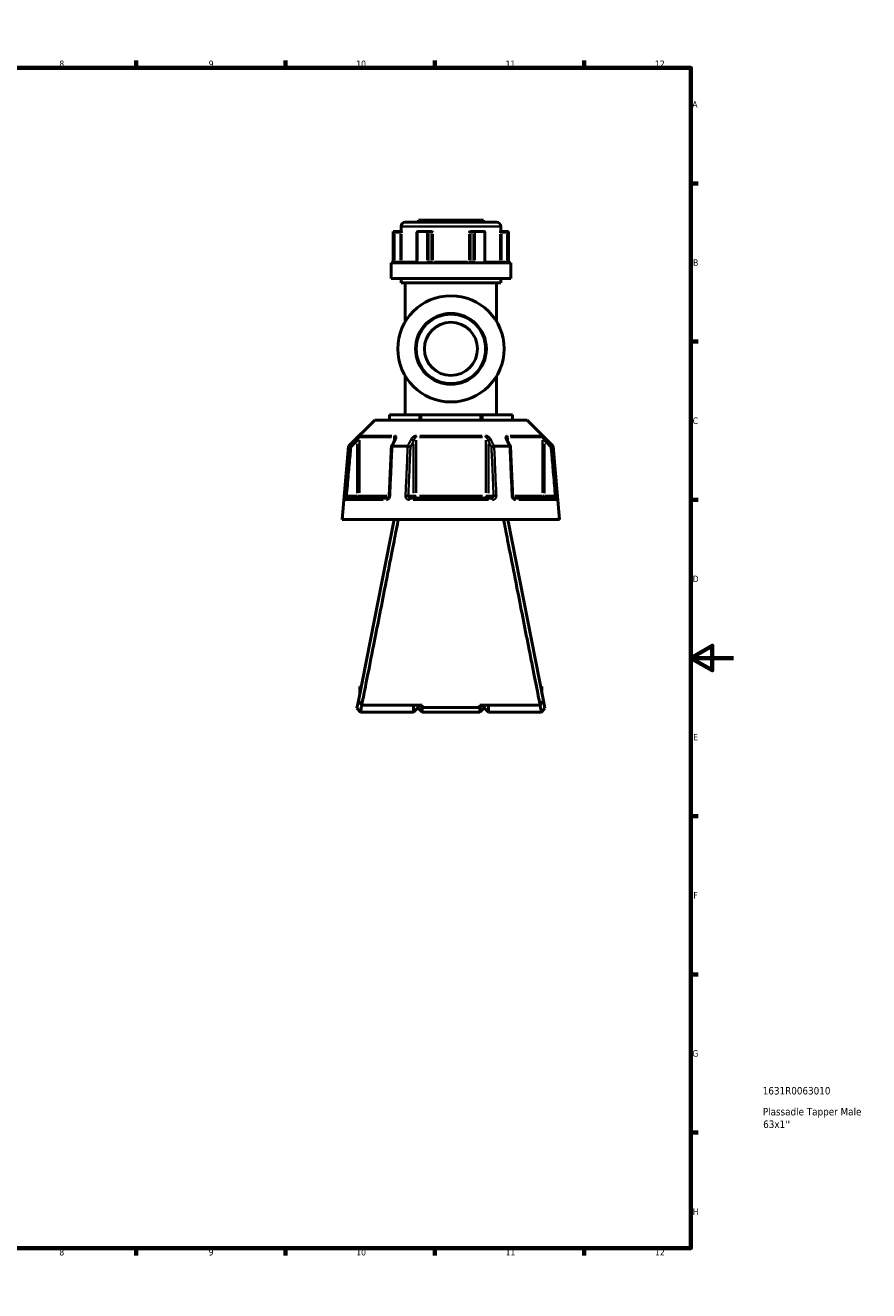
# Model space of a CAD drawing. Header units: millimetres. Extents: x 0 to 904, y 0 to 916.
# Tile 5 of 9: x 509 to 904, y 0 to 594. Entities that reach past the tile are written whole.
import ezdxf

# ---------------------------------------------------------------- set-up
doc = ezdxf.new("R2010")
doc.units = ezdxf.units.MM
for name, color, linetype, lineweight in [('Border (ANSI)', 7, 'Continuous', 70), ('Title (ISO)', 7, 'Continuous', 50), ('Visible (ANSI)', 7, 'Continuous', 50), ('Visible Narrow (ANSI)', 7, 'Continuous', 35)]:
    doc.layers.add(name, color=color, linetype=linetype, lineweight=lineweight)
doc.styles.add('Note Text (ANSI)', font='tahoma.ttf')
doc.styles.add('Note Text (ISO)', font='tahoma.ttf')

# ---------------------------------------------------------------- blocks, each defined once
blk = doc.blocks.new('Borders Default Border')
at = {"layer": 'Border (ANSI)'}
for p, q in [((70.08, 574), (70.08, 577.45)), ((140.17, 574), (140.17, 577.45)), ((210.25, 574), (210.25, 577.45)), ((280.33, 574), (280.33, 577.45)), ((350.42, 574), (350.42, 577.45)), ((490.58, 574), (490.58, 577.45)), ((560.67, 574), (560.67, 577.45)), ((630.75, 574), (630.75, 577.45)), ((700.83, 574), (700.83, 577.45)), ((770.92, 574), (770.92, 577.45)), ((20, 519.75), (16.55, 519.75)), ((821, 519.75), (824.45, 519.75)), ((20, 445.5), (16.55, 445.5)), ((821, 445.5), (824.45, 445.5)), ((20, 371.25), (16.55, 371.25)), ((821, 371.25), (824.45, 371.25)), ((20, 222.75), (16.55, 222.75)), ((821, 222.75), (824.45, 222.75)), ((20, 148.5), (16.55, 148.5)), ((821, 148.5), (824.45, 148.5)), ((20, 74.25), (16.55, 74.25)), ((821, 74.25), (824.45, 74.25)), ((70.08, 20), (70.08, 16.55)), ((140.17, 20), (140.17, 16.55)), ((210.25, 20), (210.25, 16.55)), ((280.33, 20), (280.33, 16.55)), ((350.42, 20), (350.42, 16.55)), ((490.58, 20), (490.58, 16.55)), ((560.67, 20), (560.67, 16.55)), ((630.75, 20), (630.75, 16.55)), ((700.83, 20), (700.83, 16.55)), ((770.92, 20), (770.92, 16.55))]:
    blk.add_line(p, q, dxfattribs=at)
at = {"layer": 'Border (ANSI)', "flags": 128}
for points in [[(420.5, 594), (420.5, 574), (414.73, 584), (426.27, 584), (420.5, 574)], [(20, 20), (20, 574), (821, 574), (821, 20), (20, 20)], [(0, 297), (20, 297), (10, 302.77), (10, 291.23), (20, 297)], [(841, 297), (821, 297), (831, 302.77), (831, 291.23), (821, 297)], [(420.5, 0), (420.5, 20), (414.73, 10), (426.27, 10), (420.5, 20)]]:
    blk.add_lwpolyline(points, dxfattribs=at)
at = {"layer": 'Border (ANSI)', "attachment_point": 7, "style": 'Note Text (ANSI)'}
for s, insert, char_height in [('1', (34.35, 574.4), 3.05), ('2', (104.2, 574.4), 3.05), ('3', (174.26, 574.34), 3.05), ('4', (244.23, 574.4), 3.05), ('5', (314.48, 574.34), 3.05), ('6', (384.49, 574.34), 3.05), ('7', (454.6, 574.4), 3.05), ('8', (524.63, 574.33), 3.05), ('9', (594.7, 574.34), 3.05), ('10', (663.96, 574.34), 3.048), ('11', (734.04, 574.4), 3.048), ('12', (804.13, 574.4), 3.048), ('A', (16.78, 555.35), 3.05), ('A', (821.63, 555.35), 3.05), ('B', (17.15, 481.1), 3.05), ('B', (821.99, 481.1), 3.05), ('C', (16.95, 406.8), 3.05), ('C', (821.8, 406.8), 3.05), ('D', (16.96, 332.6), 3.05), ('D', (821.81, 332.6), 3.05), ('E', (17.21, 258.35), 3.05), ('E', (822.05, 258.35), 3.05), ('F', (17.29, 184.1), 3.05), ('F', (822.14, 184.1), 3.05), ('G', (16.81, 109.79), 3.05), ('G', (821.66, 109.79), 3.05), ('H', (16.97, 35.6), 3.05), ('H', (821.81, 35.6), 3.05), ('1', (34.35, 16.55), 3.05), ('2', (104.2, 16.55), 3.05), ('3', (174.26, 16.49), 3.05), ('4', (244.23, 16.55), 3.05), ('5', (314.48, 16.49), 3.05), ('6', (384.49, 16.49), 3.05), ('7', (454.6, 16.55), 3.05), ('8', (524.63, 16.48), 3.05), ('9', (594.7, 16.49), 3.05), ('10', (663.96, 16.49), 3.048), ('11', (734.04, 16.55), 3.048), ('12', (804.13, 16.55), 3.048)]:
    blk.add_mtext(s, dxfattribs=dict(at, insert=insert, char_height=char_height))
blk = doc.blocks.new('Title Blocks ISO')
at = {"layer": 'Title (ISO)', "style": 'Note Text (ISO)'}
for tag, p in [('PART_NUMBER_001', (33.69, 72.11)), ('DESCRIPTION_001', (33.74, 62.29)), ('DESCRIPTION_002', (33.89, 56.39))]:
    blk.add_attdef(tag, p, '', height=3.5, dxfattribs=at)

msp = doc.modelspace()

# ---------------------------------------------------------------- linework, layer by layer
at = {"layer": 'Visible (ANSI)'}
for p, q in [((684.973, 499.544), (684.973, 497.194)), ((686.973, 501.544), (729.813, 501.544)), ((693.093, 502.544), (723.693, 502.544)), ((693.093, 502.544), (693.093, 501.544)), ((723.693, 502.544), (723.693, 501.544)), ((731.813, 499.544), (731.813, 497.194)), ((681.343, 497.194), (681.464, 497.194)), ((681.343, 497.194), (681.343, 482.494)), ((684.739, 497.194), (681.464, 497.194)), ((681.469, 497.192), (681.966, 496.694)), ((685.121, 497.194), (684.739, 497.194)), ((692.462, 496.944), (692.462, 482.994)), ((692.711, 497.194), (697.145, 497.194)), ((698.783, 497.194), (697.145, 497.194)), ((699.04, 497.194), (698.783, 497.194)), ((718.002, 497.194), (717.745, 497.194)), ((719.64, 497.194), (718.002, 497.194)), ((719.64, 497.194), (724.074, 497.194)), ((724.323, 482.994), (724.323, 496.944)), ((732.046, 497.194), (731.664, 497.194)), ((735.321, 497.194), (732.046, 497.194)), ((735.317, 497.192), (734.819, 496.694)), ((735.321, 497.194), (735.443, 497.194)), ((735.443, 497.194), (735.443, 482.494)), ((680.343, 482.494), (736.443, 482.494)), ((680.343, 482.494), (680.343, 475.144)), ((736.443, 482.494), (736.443, 475.144)), ((680.343, 475.144), (736.443, 475.144)), ((684.973, 475.144), (684.973, 473.144)), ((684.973, 473.144), (731.813, 473.144)), ((686.973, 473.144), (686.973, 454.885)), ((729.813, 473.144), (729.813, 454.885)), ((731.813, 475.144), (731.813, 473.144)), ((686.973, 429.349), (686.973, 411.089)), ((729.813, 429.349), (729.813, 411.089)), ((679.579, 411.089), (679.713, 411.089)), ((679.579, 411.089), (679.579, 408.639)), ((679.713, 411.089), (693.62, 411.089)), ((693.62, 411.089), (694.486, 411.089)), ((694.486, 411.089), (722.299, 411.089)), ((722.299, 411.089), (723.165, 411.089)), ((723.165, 411.089), (737.072, 411.089)), ((737.072, 411.089), (737.206, 411.089)), ((737.206, 408.639), (737.206, 411.089)), ((672.644, 408.639), (660.394, 396.389)), ((672.644, 408.639), (744.142, 408.639)), ((744.142, 408.639), (756.392, 396.389)), ((660.394, 396.389), (657.393, 362.089)), ((660.394, 396.389), (660.574, 396.389)), ((680.88, 396.389), (688.087, 396.389)), ((728.698, 396.389), (735.906, 396.389)), ((756.211, 396.389), (756.392, 396.389)), ((756.392, 396.389), (759.393, 362.089)), ((659.563, 372.089), (678.695, 372.089)), ((689.261, 372.089), (727.525, 372.089)), ((738.09, 372.089), (757.222, 372.089)), ((657.393, 362.089), (759.393, 362.089)), ((681.693, 362.089), (664.957, 276.959)), ((751.828, 276.959), (735.093, 362.089)), ((665.673, 283.564), (665.673, 280.599)), ((666.256, 283.564), (665.673, 283.564)), ((751.113, 283.564), (750.53, 283.564)), ((751.113, 280.599), (751.113, 283.564)), ((665.893, 271.544), (664.278, 273.507)), ((664.957, 276.959), (664.279, 273.507)), ((694.818, 274.906), (666.556, 274.906)), ((690.818, 271.544), (690.818, 274.906)), ((692.818, 273.544), (690.818, 271.544)), ((692.818, 274.906), (692.818, 273.544)), ((692.818, 273.544), (692.818, 274.906)), ((692.818, 273.544), (694.818, 271.544)), ((693.54, 274.906), (694.818, 273.688)), ((694.818, 274.906), (694.818, 273.688)), ((694.818, 273.688), (694.818, 271.544)), ((721.968, 273.688), (694.818, 273.688)), ((750.229, 274.906), (721.968, 274.906)), ((723.245, 274.906), (721.968, 273.688)), ((721.968, 273.688), (721.968, 274.906)), ((721.968, 271.544), (721.968, 273.688)), ((723.968, 273.544), (721.968, 271.544)), ((723.968, 273.544), (723.968, 274.906)), ((723.968, 274.906), (723.968, 273.544)), ((723.968, 273.544), (725.968, 271.544)), ((725.968, 274.906), (725.968, 271.544)), ((752.507, 273.507), (750.893, 271.544)), ((752.507, 273.507), (751.828, 276.959)), ((690.818, 271.544), (665.893, 271.544)), ((721.968, 271.544), (694.818, 271.544)), ((750.893, 271.544), (725.968, 271.544))]:
    msp.add_line(p, q, dxfattribs=at)
for radius in [24.937, 16.624, 12.468]:
    msp.add_circle((708.393, 442.117), radius, dxfattribs=at)
for centre, start, end in [((686.973, 499.544), 90, 180), ((729.813, 499.544), 0, 90)]:
    msp.add_arc(centre, 2, start, end, dxfattribs=at)
for centre, major_axis, ratio, start_param, end_param in [((692.962, 496.694), (-0.433, 0.433), 0.5773503, 5.8561584, 6.8067841), ((697.397, 496.694), (0.433, -0.433), 0.5773503, 1.0471976, 2.521422), ((719.389, 496.694), (-0.433, -0.433), 0.5773503, 3.7617633, 5.2359878), ((723.823, 496.694), (0.433, 0.433), 0.5773503, 5.7595865, 6.7102122), ((6639.475, -11147.193), (198.252, -16295.014), 0.5090017, 3.9187165, 3.9189842), ((-5144.008, -10992.865), (196.526, 16077.194), 0.5090436, 5.5058211, 5.5060925)]:
    msp.add_ellipse(centre, major_axis=major_axis, ratio=ratio, start_param=start_param, end_param=end_param, dxfattribs=at)
for points in [[(681.464, 497.194), (681.466, 497.194), (681.467, 497.194), (681.469, 497.192)], [(692.672, 497.192), (692.685, 497.194), (692.698, 497.194), (692.711, 497.194)], [(697.145, 497.194), (697.16, 497.194), (697.175, 497.194), (697.189, 497.192)], [(719.596, 497.192), (719.611, 497.194), (719.625, 497.194), (719.64, 497.194)], [(724.074, 497.194), (724.087, 497.194), (724.1, 497.194), (724.113, 497.192)], [(735.317, 497.192), (735.318, 497.194), (735.32, 497.194), (735.321, 497.194)], [(660.574, 396.389), (660.575, 396.389), (660.576, 396.389), (660.576, 396.389)], [(680.859, 396.389), (680.866, 396.389), (680.873, 396.389), (680.88, 396.389)], [(688.087, 396.389), (688.095, 396.389), (688.103, 396.389), (688.111, 396.389)], [(728.675, 396.389), (728.683, 396.389), (728.69, 396.389), (728.698, 396.389)], [(735.906, 396.389), (735.913, 396.389), (735.92, 396.389), (735.927, 396.389)], [(756.209, 396.389), (756.21, 396.389), (756.21, 396.389), (756.211, 396.389)]]:
    msp.add_open_spline(points, degree=3, dxfattribs=at)
for points, knots in [([(685.121, 497.194), (685.131, 497.194), (685.141, 497.178), (685.165, 497.108), (685.178, 497.047), (685.204, 496.902), (685.218, 496.801), (685.233, 496.696), (685.233, 496.695), (685.233, 496.694)], [0.232327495, 0.232327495, 0.232327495, 0.232327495, 0.253574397, 0.253574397, 0.282657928, 0.282657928, 0.324005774, 0.324005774, 0.324302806, 0.324302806, 0.324302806, 0.324302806]), ([(699.04, 497.194), (699.119, 497.194), (699.197, 497.178), (699.374, 497.108), (699.463, 497.047), (699.64, 496.902), (699.734, 496.801), (699.83, 496.696), (699.831, 496.695), (699.832, 496.694)], [0.232327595, 0.232327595, 0.232327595, 0.232327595, 0.253574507, 0.253574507, 0.282658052, 0.282658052, 0.324005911, 0.324005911, 0.324302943, 0.324302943, 0.324302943, 0.324302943]), ([(716.954, 496.694), (716.954, 496.695), (716.955, 496.696), (717.052, 496.801), (717.145, 496.902), (717.322, 497.047), (717.411, 497.108), (717.589, 497.178), (717.667, 497.194), (717.745, 497.194)], [-0.000316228, -0.000316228, -0.000316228, -0.000316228, 0, 0, 0.044019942, 0.044019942, 0.074982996, 0.074982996, 0.09760298, 0.09760298, 0.09760298, 0.09760298]), ([(731.552, 496.694), (731.552, 496.695), (731.552, 496.696), (731.568, 496.801), (731.582, 496.902), (731.608, 497.047), (731.62, 497.108), (731.644, 497.178), (731.654, 497.194), (731.664, 497.194)], [-0.000316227, -0.000316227, -0.000316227, -0.000316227, 0, 0, 0.044019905, 0.044019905, 0.074982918, 0.074982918, 0.097602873, 0.097602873, 0.097602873, 0.097602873]), ([(692.154, 482.494), (692.172, 482.494), (692.192, 482.498), (692.238, 482.516), (692.264, 482.532), (692.319, 482.58), (692.345, 482.611), (692.391, 482.685), (692.411, 482.725), (692.441, 482.813), (692.452, 482.861), (692.461, 482.938), (692.462, 482.966), (692.462, 482.994)], [0.15550734, 0.15550734, 0.15550734, 0.15550734, 0.18703339, 0.18703339, 0.21855943, 0.21855943, 0.24754159, 0.24754159, 0.27351092, 0.27351092, 0.29870161, 0.29870161, 0.31313757, 0.31313757, 0.31313757, 0.31313757]), ([(724.323, 482.994), (724.323, 482.945), (724.328, 482.896), (724.347, 482.803), (724.362, 482.758), (724.397, 482.678), (724.419, 482.643), (724.465, 482.583), (724.489, 482.558), (724.539, 482.52), (724.564, 482.509), (724.602, 482.496), (724.617, 482.494), (724.631, 482.494)], [1.26243534, 1.26243534, 1.26243534, 1.26243534, 1.2873937, 1.2873937, 1.31242695, 1.31242695, 1.33782094, 1.33782094, 1.36442438, 1.36442438, 1.39499855, 1.39499855, 1.42006555, 1.42006555, 1.42006555, 1.42006555]), ([(682.146, 399.824), (682.146, 399.81), (682.145, 399.789), (682.138, 399.739), (682.133, 399.71), (682.118, 399.643), (682.107, 399.606), (682.081, 399.527), (682.066, 399.485), (682.029, 399.397), (682.008, 399.351), (681.984, 399.304)], [0.20265986, 0.20265986, 0.20265986, 0.20265986, 0.23121109, 0.23121109, 0.25976233, 0.25976233, 0.28831356, 0.28831356, 0.3168648, 0.3168648, 0.34541603, 0.34541603, 0.34541603, 0.34541603]), ([(734.801, 399.304), (734.777, 399.351), (734.756, 399.397), (734.72, 399.485), (734.704, 399.527), (734.678, 399.606), (734.668, 399.643), (734.652, 399.71), (734.647, 399.739), (734.641, 399.789), (734.64, 399.81), (734.64, 399.824)], [0, 0, 0, 0, 0.02855139, 0.02855139, 0.05710278, 0.05710278, 0.08565416, 0.08565416, 0.11420555, 0.11420555, 0.14275694, 0.14275694, 0.14275694, 0.14275694]), ([(661.537, 395.94), (661.536, 395.94), (661.534, 395.941), (661.414, 395.997), (661.296, 396.052), (661.076, 396.155), (660.974, 396.203), (660.797, 396.286), (660.724, 396.32), (660.619, 396.369), (660.587, 396.384), (660.576, 396.389)], [-0.15371258, -0.15371258, -0.15371258, -0.15371258, -0.15323729, -0.15323729, -0.11409168, -0.11409168, -0.07545593, -0.07545593, -0.03695789, -0.03695789, 0, 0, 0, 0]), ([(680.423, 396.166), (680.356, 394.63), (680.288, 393.095), (680.153, 390.024), (680.086, 388.488), (679.951, 385.417), (679.884, 383.882), (679.749, 380.811), (679.682, 379.275), (679.547, 376.204), (679.479, 374.669), (679.412, 373.133)], [0.585191, 0.585191, 0.585191, 0.585191, 1.0476138, 1.0476138, 1.5100365, 1.5100365, 1.9724593, 1.9724593, 2.4348821, 2.4348821, 2.8973048, 2.8973048, 2.8973048, 2.8973048]), ([(680.859, 396.389), (680.758, 396.384), (680.671, 396.369), (680.53, 396.32), (680.479, 396.286), (680.433, 396.22), (680.424, 396.194), (680.423, 396.166)], [-0.153595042, -0.153595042, -0.153595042, -0.153595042, -0.116550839, -0.116550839, -0.077962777, -0.077962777, -0.055255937, -0.055255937, -0.055255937, -0.055255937]), ([(689.382, 395.94), (689.381, 395.94), (689.38, 395.941), (689.32, 395.997), (689.241, 396.052), (689.053, 396.155), (688.945, 396.203), (688.711, 396.286), (688.587, 396.32), (688.341, 396.369), (688.222, 396.384), (688.111, 396.389)], [-0.15371258, -0.15371258, -0.15371258, -0.15371258, -0.15323743, -0.15323743, -0.11409174, -0.11409174, -0.0754562, -0.0754562, -0.03695796, -0.03695796, 0, 0, 0, 0]), ([(728.675, 396.389), (728.563, 396.384), (728.444, 396.369), (728.199, 396.32), (728.074, 396.286), (727.84, 396.203), (727.733, 396.155), (727.545, 396.052), (727.466, 395.997), (727.405, 395.941), (727.404, 395.94), (727.404, 395.94)], [-0.15359506, -0.15359506, -0.15359506, -0.15359506, -0.11655085, -0.11655085, -0.07796276, -0.07796276, -0.03923705, -0.03923705, 0, 0, 0.00047625, 0.00047625, 0.00047625, 0.00047625]), ([(736.362, 396.166), (736.361, 396.194), (736.352, 396.22), (736.307, 396.286), (736.256, 396.32), (736.115, 396.369), (736.028, 396.384), (735.927, 396.389)], [-0.098110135, -0.098110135, -0.098110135, -0.098110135, -0.075456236, -0.075456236, -0.036957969, -0.036957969, 0, 0, 0, 0]), ([(737.373, 373.133), (737.306, 374.669), (737.239, 376.204), (737.104, 379.275), (737.036, 380.811), (736.902, 383.882), (736.834, 385.417), (736.699, 388.488), (736.632, 390.024), (736.497, 393.095), (736.43, 394.63), (736.362, 396.166)], [1.2046153, 1.2046153, 1.2046153, 1.2046153, 1.6670381, 1.6670381, 2.1294609, 2.1294609, 2.5918836, 2.5918836, 3.0543064, 3.0543064, 3.5167292, 3.5167292, 3.5167292, 3.5167292]), ([(755.248, 395.94), (755.25, 395.94), (755.251, 395.941), (755.371, 395.997), (755.489, 396.052), (755.71, 396.155), (755.812, 396.203), (755.988, 396.286), (756.062, 396.32), (756.167, 396.369), (756.199, 396.384), (756.209, 396.389)], [-0.0004764, -0.0004764, -0.0004764, -0.0004764, 0, 0, 0.03923697, 0.03923697, 0.07796289, 0.07796289, 0.11655078, 0.11655078, 0.15359492, 0.15359492, 0.15359492, 0.15359492]), ([(679.412, 373.133), (679.408, 373.034), (679.393, 372.934), (679.344, 372.743), (679.31, 372.652), (679.228, 372.487), (679.181, 372.414), (679.079, 372.289), (679.026, 372.238), (678.919, 372.158), (678.866, 372.13), (678.772, 372.095), (678.731, 372.089), (678.695, 372.089)], [0, 0, 0, 0, 0.05067005, 0.05067005, 0.10084685, 0.10084685, 0.1507669, 0.1507669, 0.20138762, 0.20138762, 0.25586434, 0.25586434, 0.31481094, 0.31481094, 0.31481094, 0.31481094]), ([(738.09, 372.089), (738.052, 372.089), (738.008, 372.096), (737.901, 372.139), (737.838, 372.175), (737.718, 372.277), (737.662, 372.338), (737.562, 372.479), (737.518, 372.559), (737.445, 372.733), (737.417, 372.827), (737.385, 372.993), (737.377, 373.063), (737.373, 373.133)], [0, 0, 0, 0, 0.06296271, 0.06296271, 0.12592542, 0.12592542, 0.17893056, 0.17893056, 0.22915943, 0.22915943, 0.27910739, 0.27910739, 0.31481354, 0.31481354, 0.31481354, 0.31481354]), ([(666.556, 274.906), (666.693, 275.595), (666.875, 276.513), (667.591, 280.128), (668.289, 283.652), (669.983, 292.219), (670.974, 297.238), (672.897, 306.99), (673.799, 311.568), (674.709, 316.195), (675.619, 320.822), (676.537, 325.496), (677.974, 332.821), (678.513, 335.574), (679.546, 340.847), (680.039, 343.366), (681.347, 350.05), (682.083, 353.819), (683.1, 359.032), (683.449, 360.821), (683.696, 362.089)], [0.2632913, 0.2632913, 0.2632913, 0.2632913, 0.4409316, 0.4409316, 0.8305694, 0.8305694, 1.2148456, 1.2148456, 1.5205589, 1.5205589, 1.5205589, 1.8262723, 1.8262723, 2.0176398, 2.0176398, 2.2090074, 2.2090074, 2.5609338, 2.5609338, 2.8267036, 2.8267036, 2.8267036, 2.8267036]), ([(733.089, 362.089), (733.305, 360.979), (733.599, 359.472), (734.565, 354.525), (735.359, 350.46), (737.207, 341.011), (738.259, 335.64), (740.249, 325.496), (741.167, 320.822), (742.077, 316.195), (742.987, 311.568), (743.888, 306.99), (745.276, 299.954), (745.792, 297.34), (746.765, 292.409), (747.223, 290.092), (748.416, 284.059), (749.062, 280.799), (749.833, 276.903), (750.064, 275.738), (750.229, 274.906)], [-2.8267036, -2.8267036, -2.8267036, -2.8267036, -2.5942059, -2.5942059, -2.2090074, -2.2090074, -1.8262723, -1.8262723, -1.5205589, -1.5205589, -1.5205589, -1.2148456, -1.2148456, -1.0227075, -1.0227075, -0.8305694, -0.8305694, -0.4777184, -0.4777184, -0.2632913, -0.2632913, -0.2632913, -0.2632913]), ([(666.556, 274.906), (666.289, 275.248), (666.023, 275.59), (665.49, 276.274), (665.223, 276.617), (664.957, 276.959)], [-0.26029679, -0.26029679, -0.26029679, -0.26029679, -0.13020283, -0.13020283, 0, 0, 0, 0]), ([(665.893, 271.545), (665.893, 271.546), (665.933, 271.74), (666.106, 272.577), (666.256, 273.307), (666.488, 274.454), (666.533, 274.675), (666.58, 274.906)], [-3.14159265, -3.14159265, -3.14159265, -3.14159265, -2.73865505, -2.73865505, -2.25193377, -2.25193377, -2.1421763, -2.1421763, -2.1421763, -2.1421763]), ([(750.205, 274.906), (750.252, 274.675), (750.297, 274.454), (750.53, 273.307), (750.68, 272.577), (750.852, 271.74), (750.892, 271.546), (750.893, 271.545)], [2.1421763, 2.1421763, 2.1421763, 2.1421763, 2.25193377, 2.25193377, 2.73865505, 2.73865505, 3.14159265, 3.14159265, 3.14159265, 3.14159265]), ([(751.828, 276.959), (751.562, 276.617), (751.295, 276.274), (750.762, 275.59), (750.496, 275.248), (750.229, 274.906)], [-0.26029608, -0.26029608, -0.26029608, -0.26029608, -0.13009062, -0.13009062, 0, 0, 0, 0])]:
    msp.add_open_spline(points, degree=3, knots=knots, dxfattribs=at)
at = {"layer": 'Visible Narrow (ANSI)'}
for p, q in [((731.524, 499.544), (685.261, 499.544)), ((681.469, 496.482), (681.469, 483.704)), ((681.966, 483.679), (681.966, 496.009)), ((682.105, 496.694), (684.6, 496.694)), ((684.739, 497.193), (684.739, 496.734)), ((684.739, 496.009), (684.739, 483.679)), ((684.775, 496.694), (685.227, 496.694)), ((685.233, 483.679), (685.233, 496.009)), ((692.672, 483.704), (692.672, 496.482)), ((697.189, 496.482), (697.189, 483.704)), ((697.83, 483.679), (697.83, 496.009)), ((697.899, 496.694), (699.147, 496.694)), ((699.216, 496.009), (699.216, 483.679)), ((699.235, 496.694), (699.798, 496.694)), ((699.832, 483.679), (699.832, 496.009)), ((716.954, 496.009), (716.954, 483.679)), ((716.987, 496.694), (717.551, 496.694)), ((717.569, 483.679), (717.569, 496.009)), ((717.639, 496.694), (718.886, 496.694)), ((718.956, 496.009), (718.956, 483.679)), ((719.596, 483.704), (719.596, 496.482)), ((724.113, 496.482), (724.113, 483.704)), ((731.552, 496.009), (731.552, 483.679)), ((731.558, 496.694), (732.011, 496.694)), ((732.046, 496.734), (732.046, 497.193)), ((732.046, 483.679), (732.046, 496.009)), ((732.185, 496.694), (734.68, 496.694)), ((734.819, 496.009), (734.819, 483.679)), ((735.317, 483.704), (735.317, 496.482)), ((681.93, 482.994), (681.474, 482.994)), ((684.6, 482.994), (682.105, 482.994)), ((684.739, 482.955), (684.739, 482.496)), ((685.227, 482.994), (684.775, 482.994)), ((685.364, 482.994), (691.894, 482.994)), ((692.653, 482.994), (692.463, 482.994)), ((697.81, 482.994), (697.224, 482.994)), ((699.147, 482.994), (697.899, 482.994)), ((699.798, 482.994), (699.235, 482.994)), ((700.653, 482.994), (716.132, 482.994)), ((717.551, 482.994), (716.987, 482.994)), ((718.886, 482.994), (717.639, 482.994)), ((719.562, 482.994), (718.975, 482.994)), ((724.322, 482.994), (724.132, 482.994)), ((724.892, 482.994), (731.421, 482.994)), ((732.011, 482.994), (731.558, 482.994)), ((732.046, 482.496), (732.046, 482.955)), ((734.68, 482.994), (732.185, 482.994)), ((735.312, 482.994), (734.856, 482.994)), ((679.713, 408.762), (679.713, 410.967)), ((693.62, 410.967), (693.62, 408.762)), ((694.486, 408.762), (694.486, 410.967)), ((722.299, 410.967), (722.299, 408.762)), ((723.165, 408.762), (723.165, 410.967)), ((737.072, 410.967), (737.072, 408.762)), ((663.766, 399.557), (664.411, 398.908)), ((665.455, 374.466), (665.455, 399.248)), ((680.461, 400.624), (665.716, 400.624)), ((666.005, 401.331), (680.65, 401.331)), ((681.76, 400.536), (681.76, 398.946)), ((692.087, 374.466), (692.087, 399.248)), ((723.137, 400.624), (693.648, 400.624)), ((693.748, 401.331), (723.038, 401.331)), ((724.698, 399.248), (724.698, 374.466)), ((735.025, 398.946), (735.025, 400.536)), ((736.135, 401.331), (750.781, 401.331)), ((751.069, 400.624), (736.324, 400.624)), ((751.331, 399.248), (751.331, 374.466)), ((752.374, 398.908), (753.02, 399.557)), ((664.464, 397.567), (664.464, 374.378)), ((690.845, 397.567), (690.845, 374.378)), ((725.94, 374.378), (725.94, 397.567)), ((752.321, 374.378), (752.321, 397.567)), ((659.457, 373.096), (658.547, 373.176)), ((676.52, 371.177), (658.863, 371.177)), ((664.217, 373.089), (659.777, 373.089)), ((664.464, 373.011), (664.464, 372.093)), ((665.442, 373.089), (664.536, 373.089)), ((665.69, 373.089), (678.298, 373.089)), ((690.722, 373.089), (688.502, 373.089)), ((726.05, 371.177), (690.736, 371.177)), ((692.02, 373.089), (690.883, 373.089)), ((693.648, 373.089), (723.137, 373.089)), ((725.902, 373.089), (724.765, 373.089)), ((728.284, 373.089), (726.064, 373.089)), ((738.487, 373.089), (751.096, 373.089)), ((757.922, 371.177), (740.265, 371.177)), ((752.25, 373.089), (751.343, 373.089)), ((752.321, 372.093), (752.321, 373.011)), ((757.008, 373.089), (752.568, 373.089)), ((758.239, 373.176), (757.329, 373.096))]:
    msp.add_line(p, q, dxfattribs=at)
msp.add_circle((708.393, 442.117), 16.125, dxfattribs=at)
for centre, major_axis, ratio, start_param, end_param in [((698.783, 496.694), (0, 0.5), 0.8660254, 4.7909288, 6.2046455), ((718.002, 496.694), (0, 0.5), 0.8660254, 0.0785398, 1.4922565), ((684.739, 482.994), (0, -0.5), 0.9888629, 0.0785398, 1.4922565), ((699.649, 482.994), (0, -0.5), 0.8660254, 4.7909288, 6.2046455), ((699.649, 482.994), (0, -0.5), 0.3655414, 0.0785398, 1.4922565), ((717.136, 482.994), (0, -0.5), 0.3655414, 4.7909288, 6.2046455), ((717.136, 482.994), (0, -0.5), 0.8660254, 0.0785398, 1.4922565), ((732.046, 482.994), (0, -0.5), 0.9888629, 4.7909288, 6.2046455), ((666.445, 400.624), (0, -1), 0.9904959, 3.9662607, 4.6731191), ((682.374, 400.624), (0, 1), 0.6143631, 0.8246681, 1.5315264), ((682.878, 398.855), (-0.894, 0.449), 0.6136988, 5.5048942, 6.2422226), ((689.979, 398.855), (-0.894, 0.449), 0.6136988, 3.9026286, 5.2571626), ((692.463, 400.624), (0, -1), 0.3761328, 3.9662607, 4.6731191), ((724.322, 400.624), (0, 1), 0.3761328, 4.7516589, 5.4585172), ((726.806, 398.855), (-0.894, -0.449), 0.6136988, 4.1676154, 5.5221494), ((733.908, 398.855), (0.894, 0.449), 0.6136988, 0.0409627, 0.7782911), ((734.411, 400.624), (0, -1), 0.6143631, 1.6100662, 2.3169246), ((750.34, 400.624), (0, 1), 0.9904959, 4.7516589, 5.4585172), ((659.563, 371.089), (0, 1), 0.992287, 0.0741765, 1.4093534), ((664.464, 373.089), (0, -1), 0.9904959, 0.0785398, 1.4922565), ((678.695, 371.089), (0, 1), 0.6034974, 0.0741765, 1.4093534), ((680.411, 373.089), (-0.999, 0.044), 0.0757423, 5.369153, 6.2350783), ((687.512, 373.089), (0.999, -0.044), 0.0757423, 0.5996329, 1.9382948), ((689.261, 371.089), (0, 1), 0.3887896, 0.0741765, 1.4093534), ((691.711, 373.089), (0, -1), 0.8660254, 4.7909288, 6.2046455), ((691.711, 373.089), (0, -1), 0.3761328, 0.0785398, 1.4922565), ((725.074, 373.089), (0, -1), 0.3761328, 4.7909288, 6.2046455), ((725.074, 373.089), (0, -1), 0.8660254, 0.0785398, 1.4922565), ((727.525, 371.089), (0, 1), 0.3887896, 4.8738319, 6.2090088), ((729.273, 373.089), (0.999, 0.044), 0.0757423, 1.2032978, 2.5419597), ((736.374, 373.089), (0.999, 0.044), 0.0757423, 0.048107, 0.9140323), ((738.09, 371.089), (0, 1), 0.6034974, 4.8738319, 6.2090088), ((752.321, 373.089), (0, -1), 0.9904959, 4.7909288, 6.2046455), ((757.222, 371.089), (0, 1), 0.992287, 4.8738319, 6.2090088)]:
    msp.add_ellipse(centre, major_axis=major_axis, ratio=ratio, start_param=start_param, end_param=end_param, dxfattribs=at)
for points, knots in [([(681.469, 482.994), (681.469, 482.93), (681.469, 482.865), (681.473, 482.7), (681.476, 482.602), (681.482, 482.506), (681.482, 482.5), (681.482, 482.494)], [0.631217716, 0.631217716, 0.631217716, 0.631217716, 0.650599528, 0.650599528, 0.681610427, 0.681610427, 0.683597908, 0.683597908, 0.683597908, 0.683597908]), ([(682.082, 482.494), (682.076, 482.494), (682.07, 482.496), (682.041, 482.512), (682.022, 482.547), (681.995, 482.642), (681.985, 482.694), (681.974, 482.798), (681.97, 482.847), (681.967, 482.93), (681.966, 482.962), (681.966, 482.994)], [-0.788848, -0.788848, -0.788848, -0.788848, -0.77433301, -0.77433301, -0.7219246, -0.7219246, -0.68161043, -0.68161043, -0.65059953, -0.65059953, -0.63121772, -0.63121772, -0.63121772, -0.63121772]), ([(692.56, 482.494), (692.592, 482.561), (692.618, 482.632), (692.66, 482.799), (692.672, 482.897), (692.672, 482.994)], [0.26075738, 0.26075738, 0.26075738, 0.26075738, 0.283829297, 0.283829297, 0.313137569, 0.313137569, 0.313137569, 0.313137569]), ([(697.189, 482.994), (697.189, 482.93), (697.195, 482.865), (697.225, 482.7), (697.259, 482.602), (697.308, 482.506), (697.311, 482.5), (697.314, 482.494)], [0.631217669, 0.631217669, 0.631217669, 0.631217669, 0.650604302, 0.650604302, 0.681622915, 0.681622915, 0.68359785, 0.68359785, 0.68359785, 0.68359785]), ([(698.321, 482.494), (698.297, 482.494), (698.273, 482.496), (698.164, 482.512), (698.082, 482.547), (697.964, 482.642), (697.921, 482.694), (697.865, 482.798), (697.848, 482.847), (697.833, 482.93), (697.83, 482.962), (697.83, 482.994)], [-0.7888479, -0.7888479, -0.7888479, -0.7888479, -0.77436857, -0.77436857, -0.72194711, -0.72194711, -0.68162292, -0.68162292, -0.6506043, -0.6506043, -0.63121767, -0.63121767, -0.63121767, -0.63121767]), ([(718.956, 482.994), (718.956, 482.962), (718.953, 482.93), (718.937, 482.847), (718.92, 482.798), (718.864, 482.694), (718.821, 482.642), (718.703, 482.547), (718.622, 482.512), (718.513, 482.496), (718.489, 482.494), (718.465, 482.494)], [0, 0, 0, 0, 0.01938647, 0.01938647, 0.05040482, 0.05040482, 0.09072868, 0.09072868, 0.14314969, 0.14314969, 0.15763024, 0.15763024, 0.15763024, 0.15763024]), ([(719.471, 482.494), (719.474, 482.5), (719.477, 482.506), (719.527, 482.602), (719.56, 482.7), (719.59, 482.865), (719.596, 482.93), (719.596, 482.994)], [-0.05238018, -0.05238018, -0.05238018, -0.05238018, -0.050404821, -0.050404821, -0.01938647, -0.01938647, 0, 0, 0, 0]), ([(724.113, 482.994), (724.113, 482.93), (724.119, 482.865), (724.146, 482.7), (724.175, 482.602), (724.219, 482.506), (724.222, 482.5), (724.225, 482.494)], [1.262435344, 1.262435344, 1.262435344, 1.262435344, 1.281824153, 1.281824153, 1.312846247, 1.312846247, 1.314815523, 1.314815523, 1.314815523, 1.314815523]), ([(734.819, 482.994), (734.819, 482.962), (734.818, 482.93), (734.815, 482.847), (734.812, 482.798), (734.8, 482.694), (734.791, 482.642), (734.764, 482.547), (734.744, 482.512), (734.716, 482.496), (734.709, 482.494), (734.703, 482.494)], [0, 0, 0, 0, 0.01938879, 0.01938879, 0.05041085, 0.05041085, 0.09073953, 0.09073953, 0.14316681, 0.14316681, 0.15763021, 0.15763021, 0.15763021, 0.15763021]), ([(735.303, 482.494), (735.303, 482.5), (735.304, 482.506), (735.309, 482.602), (735.313, 482.7), (735.316, 482.865), (735.317, 482.93), (735.317, 482.994)], [-0.052380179, -0.052380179, -0.052380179, -0.052380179, -0.050410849, -0.050410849, -0.019388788, -0.019388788, 0, 0, 0, 0]), ([(663.76, 399.562), (663.499, 399.302), (663.238, 399.043), (662.977, 398.783), (662.176, 397.985), (661.375, 397.187), (660.574, 396.389)], [-0.97913562, -0.97913562, -0.97913562, -0.97913562, -0.86870447, -0.86870447, -0.86870447, -0.52954924, -0.52954924, -0.52954924, -0.52954924]), ([(661.537, 395.94), (662.252, 396.652), (662.967, 397.364), (663.682, 398.076), (663.942, 398.335), (664.203, 398.595), (664.464, 398.855)], [0.56601548, 0.56601548, 0.56601548, 0.56601548, 0.86870447, 0.86870447, 0.86870447, 0.97913562, 0.97913562, 0.97913562, 0.97913562]), ([(665.745, 401.331), (665.713, 401.331), (665.639, 401.288), (665.308, 401.038), (664.952, 400.714), (664.318, 400.112), (664.037, 399.838), (663.76, 399.562)], [-0.34541645, -0.34541645, -0.34541645, -0.34541645, -0.27620858, -0.27620858, -0.11734182, -0.11734182, 0, 0, 0, 0]), ([(664.464, 398.855), (664.603, 399.131), (664.743, 399.405), (665.06, 400.007), (665.238, 400.331), (665.402, 400.581), (665.439, 400.624), (665.455, 400.624)], [0, 0, 0, 0, 0.11734182, 0.11734182, 0.27620858, 0.27620858, 0.34541645, 0.34541645, 0.34541645, 0.34541645]), ([(680.88, 396.389), (681.279, 397.187), (681.679, 397.985), (682.078, 398.783), (682.208, 399.042), (682.339, 399.302), (682.469, 399.562)], [-1.97914638, -1.97914638, -1.97914638, -1.97914638, -1.64002566, -1.64002566, -1.64002566, -1.52956, -1.52956, -1.52956, -1.52956]), ([(681.76, 400.624), (681.794, 400.624), (681.826, 400.618), (681.904, 400.589), (681.947, 400.556), (682.031, 400.452), (682.067, 400.372), (682.117, 400.195), (682.132, 400.099), (682.144, 399.941), (682.146, 399.883), (682.146, 399.824)], [0, 0, 0, 0, 0.02585168, 0.02585168, 0.06721438, 0.06721438, 0.12288915, 0.12288915, 0.17445287, 0.17445287, 0.20265986, 0.20265986, 0.20265986, 0.20265986]), ([(682.469, 399.562), (682.58, 399.783), (682.659, 400.003), (682.734, 400.385), (682.742, 400.552), (682.701, 400.806), (682.67, 400.902), (682.567, 401.079), (682.492, 401.159), (682.32, 401.263), (682.234, 401.296), (682.075, 401.326), (682.009, 401.331), (681.94, 401.331)], [-0.34541603, -0.34541603, -0.34541603, -0.34541603, -0.25141662, -0.25141662, -0.17445287, -0.17445287, -0.12288915, -0.12288915, -0.06721438, -0.06721438, -0.02585168, -0.02585168, 0, 0, 0, 0]), ([(689.684, 399.562), (689.553, 399.302), (689.422, 399.043), (689.292, 398.783), (688.89, 397.985), (688.489, 397.187), (688.087, 396.389)], [-2.9717419, -2.9717419, -2.9717419, -2.9717419, -2.86130766, -2.86130766, -2.86130766, -2.52215552, -2.52215552, -2.52215552, -2.52215552]), ([(689.382, 395.94), (689.739, 396.652), (690.096, 397.364), (690.454, 398.076), (690.584, 398.335), (690.715, 398.595), (690.845, 398.855)], [2.55862177, 2.55862177, 2.55862177, 2.55862177, 2.86130766, 2.86130766, 2.86130766, 2.9717419, 2.9717419, 2.9717419, 2.9717419]), ([(692.197, 401.331), (691.995, 401.331), (691.781, 401.294), (691.049, 401.059), (690.595, 400.725), (690.013, 400.112), (689.823, 399.838), (689.684, 399.562)], [-0.34541684, -0.34541684, -0.34541684, -0.34541684, -0.28109054, -0.28109054, -0.11734182, -0.11734182, 0, 0, 0, 0]), ([(690.845, 398.855), (690.914, 399.131), (691.009, 399.405), (691.297, 400.018), (691.522, 400.352), (691.882, 400.587), (691.988, 400.624), (692.087, 400.624)], [0, 0, 0, 0, 0.11734182, 0.11734182, 0.28109054, 0.28109054, 0.34541684, 0.34541684, 0.34541684, 0.34541684]), ([(727.101, 399.562), (726.99, 399.783), (726.845, 400.003), (726.522, 400.386), (726.354, 400.552), (726.035, 400.806), (725.896, 400.902), (725.588, 401.079), (725.417, 401.159), (725.106, 401.263), (724.971, 401.296), (724.752, 401.326), (724.669, 401.331), (724.588, 401.331)], [-0.345416, -0.345416, -0.345416, -0.345416, -0.25131567, -0.25131567, -0.17440412, -0.17440412, -0.12292214, -0.12292214, -0.06721438, -0.06721438, -0.02585168, -0.02585168, 0, 0, 0, 0]), ([(724.698, 400.624), (724.738, 400.624), (724.779, 400.618), (724.886, 400.589), (724.953, 400.556), (725.106, 400.452), (725.191, 400.372), (725.343, 400.195), (725.411, 400.099), (725.569, 399.845), (725.652, 399.679), (725.813, 399.296), (725.885, 399.076), (725.94, 398.855)], [0, 0, 0, 0, 0.02585168, 0.02585168, 0.06721438, 0.06721438, 0.12292214, 0.12292214, 0.17440412, 0.17440412, 0.25131567, 0.25131567, 0.345416, 0.345416, 0.345416, 0.345416]), ([(725.94, 398.855), (726.071, 398.595), (726.201, 398.335), (726.331, 398.076), (726.689, 397.364), (727.046, 396.652), (727.404, 395.94)], [1.52956, 1.52956, 1.52956, 1.52956, 1.63999425, 1.63999425, 1.63999425, 1.94268014, 1.94268014, 1.94268014, 1.94268014]), ([(728.698, 396.389), (728.297, 397.187), (727.895, 397.985), (727.494, 398.783), (727.363, 399.043), (727.232, 399.302), (727.101, 399.562)], [-1.97914638, -1.97914638, -1.97914638, -1.97914638, -1.63999425, -1.63999425, -1.63999425, -1.52956, -1.52956, -1.52956, -1.52956]), ([(734.845, 401.331), (734.678, 401.331), (734.532, 401.296), (734.113, 401.066), (734.024, 400.729), (734.088, 400.112), (734.178, 399.838), (734.317, 399.562)], [-0.34541683, -0.34541683, -0.34541683, -0.34541683, -0.28278882, -0.28278882, -0.11734182, -0.11734182, 0, 0, 0, 0]), ([(734.317, 399.562), (734.447, 399.302), (734.577, 399.043), (734.707, 398.783), (735.106, 397.985), (735.506, 397.187), (735.906, 396.389)], [-3.24885411, -3.24885411, -3.24885411, -3.24885411, -3.13846006, -3.13846006, -3.13846006, -2.79926773, -2.79926773, -2.79926773, -2.79926773]), ([(734.64, 399.825), (734.64, 400.121), (734.689, 400.385), (734.871, 400.589), (734.943, 400.624), (735.025, 400.624)], [0.14275694, 0.14275694, 0.14275694, 0.14275694, 0.28278882, 0.28278882, 0.34541683, 0.34541683, 0.34541683, 0.34541683]), ([(753.025, 399.562), (752.802, 399.785), (752.576, 400.006), (752.177, 400.389), (752.002, 400.554), (751.726, 400.807), (751.62, 400.902), (751.415, 401.079), (751.318, 401.159), (751.179, 401.263), (751.129, 401.296), (751.07, 401.326), (751.053, 401.331), (751.041, 401.331)], [-0.34541583, -0.34541583, -0.34541583, -0.34541583, -0.25081718, -0.25081718, -0.17415567, -0.17415567, -0.12305037, -0.12305037, -0.06721438, -0.06721438, -0.02585168, -0.02585168, 0, 0, 0, 0]), ([(751.331, 400.624), (751.337, 400.624), (751.345, 400.618), (751.375, 400.589), (751.399, 400.556), (751.468, 400.452), (751.517, 400.372), (751.619, 400.195), (751.672, 400.1), (751.81, 399.847), (751.897, 399.682), (752.097, 399.298), (752.209, 399.077), (752.321, 398.855)], [0, 0, 0, 0, 0.02585168, 0.02585168, 0.06721438, 0.06721438, 0.12305037, 0.12305037, 0.17415567, 0.17415567, 0.25081718, 0.25081718, 0.34541583, 0.34541583, 0.34541583, 0.34541583]), ([(752.321, 398.855), (752.582, 398.595), (752.843, 398.336), (753.103, 398.076), (753.818, 397.364), (754.533, 396.652), (755.248, 395.94)], [1.52956, 1.52956, 1.52956, 1.52956, 1.63991954, 1.63991954, 1.63991954, 1.94268014, 1.94268014, 1.94268014, 1.94268014]), ([(756.211, 396.389), (755.41, 397.187), (754.609, 397.985), (753.807, 398.783), (753.547, 399.043), (753.286, 399.302), (753.025, 399.562)], [-1.97914638, -1.97914638, -1.97914638, -1.97914638, -1.63991954, -1.63991954, -1.63991954, -1.52956, -1.52956, -1.52956, -1.52956]), ([(660.576, 396.389), (660.483, 395.328), (660.39, 394.267), (660.038, 390.261), (659.78, 387.317), (659.521, 384.373), (659.221, 380.96), (658.922, 377.548), (658.594, 373.816), (658.566, 373.496), (658.538, 373.177)], [-3.5347812, -3.5347812, -3.5347812, -3.5347812, -3.2152251, -3.2152251, -2.32853, -2.32853, -2.32853, -1.300862, -1.300862, -1.2046153, -1.2046153, -1.2046153, -1.2046153]), ([(659.531, 373.089), (659.559, 373.409), (659.587, 373.729), (659.914, 377.461), (660.214, 380.873), (660.514, 384.285), (660.772, 387.23), (661.031, 390.174), (661.372, 394.059), (661.454, 394.999), (661.537, 395.94)], [1.2046153, 1.2046153, 1.2046153, 1.2046153, 1.300862, 1.300862, 2.32853, 2.32853, 2.32853, 3.2152251, 3.2152251, 3.4984336, 3.4984336, 3.4984336, 3.4984336]), ([(679.842, 373.177), (679.856, 373.496), (679.87, 373.816), (680.034, 377.548), (680.183, 380.96), (680.333, 384.373), (680.461, 387.317), (680.59, 390.261), (680.766, 394.267), (680.812, 395.328), (680.859, 396.389)], [-2.8973048, -2.8973048, -2.8973048, -2.8973048, -2.8010582, -2.8010582, -1.7733902, -1.7733902, -1.7733902, -0.8866951, -0.8866951, -0.5671389, -0.5671389, -0.5671389, -0.5671389]), ([(688.111, 396.389), (688.064, 395.328), (688.017, 394.267), (687.841, 390.261), (687.711, 387.317), (687.581, 384.373), (687.431, 380.96), (687.281, 377.548), (687.116, 373.816), (687.102, 373.496), (687.088, 373.177)], [-3.5347812, -3.5347812, -3.5347812, -3.5347812, -3.2152251, -3.2152251, -2.32853, -2.32853, -2.32853, -1.300862, -1.300862, -1.2046153, -1.2046153, -1.2046153, -1.2046153]), ([(688.378, 373.089), (688.392, 373.409), (688.406, 373.729), (688.57, 377.461), (688.72, 380.873), (688.87, 384.285), (688.999, 387.23), (689.128, 390.174), (689.299, 394.059), (689.34, 394.999), (689.382, 395.94)], [1.2046153, 1.2046153, 1.2046153, 1.2046153, 1.300862, 1.300862, 2.32853, 2.32853, 2.32853, 3.2152251, 3.2152251, 3.4984336, 3.4984336, 3.4984336, 3.4984336]), ([(727.404, 395.94), (727.445, 394.999), (727.486, 394.059), (727.657, 390.174), (727.786, 387.23), (727.915, 384.285), (728.065, 380.873), (728.215, 377.461), (728.379, 373.729), (728.393, 373.409), (728.407, 373.089)], [0.6034865, 0.6034865, 0.6034865, 0.6034865, 0.8866951, 0.8866951, 1.7733902, 1.7733902, 1.7733902, 2.8010582, 2.8010582, 2.8973048, 2.8973048, 2.8973048, 2.8973048]), ([(729.697, 373.177), (729.683, 373.496), (729.669, 373.816), (729.505, 377.548), (729.354, 380.96), (729.204, 384.373), (729.074, 387.317), (728.945, 390.261), (728.768, 394.267), (728.722, 395.328), (728.675, 396.389)], [-2.8973048, -2.8973048, -2.8973048, -2.8973048, -2.8010582, -2.8010582, -1.7733902, -1.7733902, -1.7733902, -0.8866951, -0.8866951, -0.5671389, -0.5671389, -0.5671389, -0.5671389]), ([(735.927, 396.389), (735.973, 395.328), (736.02, 394.267), (736.195, 390.261), (736.324, 387.317), (736.453, 384.373), (736.602, 380.96), (736.752, 377.548), (736.915, 373.816), (736.929, 373.496), (736.943, 373.177)], [-3.5347812, -3.5347812, -3.5347812, -3.5347812, -3.215225, -3.215225, -2.3285299, -2.3285299, -2.3285299, -1.3008619, -1.3008619, -1.2046153, -1.2046153, -1.2046153, -1.2046153]), ([(755.248, 395.94), (755.331, 394.999), (755.413, 394.059), (755.755, 390.174), (756.013, 387.23), (756.272, 384.285), (756.571, 380.873), (756.871, 377.461), (757.199, 373.729), (757.227, 373.409), (757.255, 373.089)], [0.6034865, 0.6034865, 0.6034865, 0.6034865, 0.8866952, 0.8866952, 1.7733903, 1.7733903, 1.7733903, 2.8010583, 2.8010583, 2.8973048, 2.8973048, 2.8973048, 2.8973048]), ([(758.247, 373.177), (758.219, 373.496), (758.191, 373.816), (757.864, 377.548), (757.564, 380.96), (757.264, 384.373), (757.006, 387.317), (756.747, 390.261), (756.395, 394.267), (756.302, 395.328), (756.209, 396.389)], [-2.8973048, -2.8973048, -2.8973048, -2.8973048, -2.8010583, -2.8010583, -1.7733903, -1.7733903, -1.7733903, -0.8866952, -0.8866952, -0.5671389, -0.5671389, -0.5671389, -0.5671389]), ([(658.538, 373.177), (658.497, 372.706), (658.469, 372.235), (658.465, 371.606), (658.478, 371.4), (658.524, 371.213), (658.547, 371.177), (658.575, 371.177)], [-0.31481287, -0.31481287, -0.31481287, -0.31481287, -0.1729885, -0.1729885, -0.06653404, -0.06653404, 0, 0, 0, 0]), ([(659.563, 372.089), (659.536, 372.089), (659.513, 372.108), (659.469, 372.201), (659.457, 372.304), (659.462, 372.619), (659.489, 372.854), (659.531, 373.089)], [0, 0, 0, 0, 0.06653404, 0.06653404, 0.1729885, 0.1729885, 0.31481287, 0.31481287, 0.31481287, 0.31481287]), ([(678.094, 371.177), (678.442, 371.177), (678.8, 371.316), (679.289, 371.736), (679.455, 371.948), (679.676, 372.372), (679.748, 372.574), (679.82, 372.912), (679.837, 373.044), (679.842, 373.177)], [-0.31481094, -0.31481094, -0.31481094, -0.31481094, -0.18655676, -0.18655676, -0.10364264, -0.10364264, -0.03986256, -0.03986256, 0, 0, 0, 0]), ([(687.088, 373.177), (687.075, 372.888), (687.122, 372.598), (687.341, 372.03), (687.535, 371.76), (687.97, 371.408), (688.19, 371.297), (688.569, 371.196), (688.721, 371.177), (688.873, 371.177)], [-0.31481397, -0.31481397, -0.31481397, -0.31481397, -0.2278058, -0.2278058, -0.12655878, -0.12655878, -0.04867645, -0.04867645, 0, 0, 0, 0]), ([(689.261, 372.089), (689.181, 372.089), (689.102, 372.099), (688.907, 372.15), (688.795, 372.205), (688.578, 372.381), (688.484, 372.516), (688.383, 372.8), (688.366, 372.945), (688.378, 373.089)], [0, 0, 0, 0, 0.04867645, 0.04867645, 0.12655878, 0.12655878, 0.2278058, 0.2278058, 0.31481397, 0.31481397, 0.31481397, 0.31481397]), ([(728.407, 373.089), (728.413, 373.023), (728.412, 372.957), (728.395, 372.788), (728.368, 372.688), (728.271, 372.475), (728.191, 372.37), (727.937, 372.16), (727.735, 372.089), (727.525, 372.089)], [0, 0, 0, 0, 0.03982627, 0.03982627, 0.1035483, 0.1035483, 0.18638694, 0.18638694, 0.31481104, 0.31481104, 0.31481104, 0.31481104]), ([(727.912, 371.177), (728.314, 371.177), (728.709, 371.317), (729.218, 371.737), (729.382, 371.949), (729.588, 372.373), (729.649, 372.574), (729.697, 372.912), (729.703, 373.044), (729.697, 373.177)], [-0.31481104, -0.31481104, -0.31481104, -0.31481104, -0.18638694, -0.18638694, -0.1035483, -0.1035483, -0.03982627, -0.03982627, 0, 0, 0, 0]), ([(736.943, 373.177), (736.948, 373.07), (736.959, 372.964), (737.052, 372.447), (737.237, 372.055), (737.699, 371.532), (737.942, 371.361), (738.361, 371.207), (738.527, 371.177), (738.691, 371.177)], [-0.31481354, -0.31481354, -0.31481354, -0.31481354, -0.28284699, -0.28284699, -0.15713721, -0.15713721, -0.06043739, -0.06043739, 0, 0, 0, 0]), ([(757.255, 373.089), (757.266, 373.024), (757.277, 372.958), (757.301, 372.79), (757.312, 372.69), (757.328, 372.479), (757.329, 372.373), (757.312, 372.184), (757.287, 372.116), (757.24, 372.092), (757.231, 372.089), (757.222, 372.089)], [0, 0, 0, 0, 0.03957477, 0.03957477, 0.1028944, 0.1028944, 0.18520991, 0.18520991, 0.29222008, 0.29222008, 0.31481112, 0.31481112, 0.31481112, 0.31481112]), ([(758.21, 371.177), (758.22, 371.177), (758.229, 371.181), (758.277, 371.229), (758.303, 371.365), (758.321, 371.744), (758.32, 371.955), (758.304, 372.378), (758.293, 372.578), (758.269, 372.914), (758.259, 373.045), (758.247, 373.177)], [-0.31481112, -0.31481112, -0.31481112, -0.31481112, -0.29222008, -0.29222008, -0.18520991, -0.18520991, -0.1028944, -0.1028944, -0.03957477, -0.03957477, 0, 0, 0, 0])]:
    msp.add_open_spline(points, degree=3, knots=knots, dxfattribs=at)

# ---------------------------------------------------------------- block references
msp.add_blockref('Borders Default Border', (0, 0))
msp.add_blockref('Title Blocks ISO', (821, 20)).add_auto_attribs({'PART_NUMBER_001': '1631R0063010', 'DESCRIPTION_001': 'Plassadle Tapper Male', 'DESCRIPTION_002': "63x1''"})

doc.saveas('drawing.dxf')
